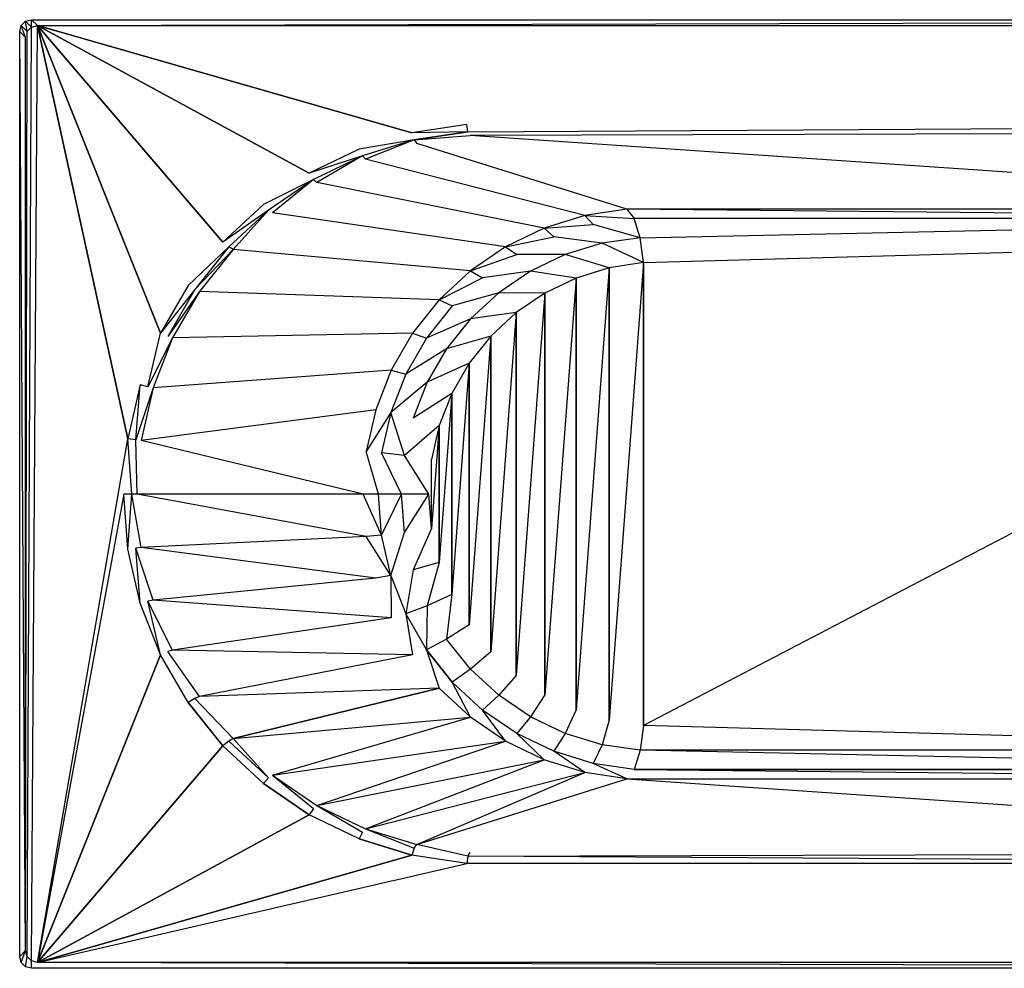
# Model space of a CAD drawing. Extents: x 0 to 1.8, y -0.8 to 0.
# Tile 1 of 6: x 0 to 0.83, y -0.8 to 0. Entities that reach past the tile are written whole.
import ezdxf

# ---------------------------------------------------------------- set-up
doc = ezdxf.new("R2010")
doc.units = 0
for name, color, linetype in [('L10_WANNE_BA180CAS2V__0___REPLA', 7, 'CONTINUOUS'), ('L7_WANNE_BA180CAS2V__2___REPLAC', 7, 'CONTINUOUS'), ('L8_WANNE_BA180CAS2V__3___REPLAC', 7, 'CONTINUOUS'), ('L9_WANNE_BA180CAS2V__1___REPLAC', 7, 'CONTINUOUS')]:
    doc.layers.add(name, color=color, linetype=linetype)

msp = doc.modelspace()

# ---------------------------------------------------------------- linework, layer by layer
at = {"layer": 'L10_WANNE_BA180CAS2V__0___REPLA', "color": 8}
for points, invisible_edges in [([(0.01, 0, 0.495), (0.01, -0.00634, 0.5), (0.005, -0.00134, 0.495), (0.01, 0, 0.495)], 13), ([(0.01, -0.00634, 0.5), (0.01, 0, 0.495), (0.015, -0.005, 0.5), (0.01, -0.00634, 0.5)], 14), ([(1.79, 0, 0.495), (0.015, -0.005, 0.5), (0.01, 0, 0.495), (1.79, 0, 0.495)], 13), ([(0.015, -0.005, 0.5), (1.79, 0, 0.495), (1.785, -0.005, 0.5), (0.015, -0.005, 0.5)], 14), ([(0.00134, -0.005, 0.495), (0.005, -0.015, 0.5), (0, -0.01, 0.495), (0.00134, -0.005, 0.495)], 13), ([(0.005, -0.00134, 0.495), (0.00634, -0.01, 0.5), (0.00134, -0.005, 0.495), (0.005, -0.00134, 0.495)], 13), ([(0.005, -0.015, 0.5), (0.00134, -0.005, 0.495), (0.00634, -0.01, 0.5), (0.005, -0.015, 0.5)], 14), ([(0.00634, -0.01, 0.5), (0.005, -0.00134, 0.495), (0.01, -0.00634, 0.5), (0.00634, -0.01, 0.5)], 14), ([(0, -0.01, 0.495), (0.005, -0.785, 0.5), (0, -0.79, 0.495), (0, -0.01, 0.495)], 13), ([(0.005, -0.785, 0.5), (0, -0.01, 0.495), (0.005, -0.015, 0.5), (0.005, -0.785, 0.5)], 14), ([(0.005, -0.785, 0.5), (0.00134, -0.795, 0.495), (0, -0.79, 0.495), (0.005, -0.785, 0.5)], 13), ([(0.00134, -0.795, 0.495), (0.005, -0.785, 0.5), (0.00634, -0.79, 0.5), (0.00134, -0.795, 0.495)], 14), ([(0.00634, -0.79, 0.5), (0.005, -0.79866, 0.495), (0.00134, -0.795, 0.495), (0.00634, -0.79, 0.5)], 13), ([(0.005, -0.79866, 0.495), (0.00634, -0.79, 0.5), (0.01, -0.79366, 0.5), (0.005, -0.79866, 0.495)], 14), ([(0.01, -0.79366, 0.5), (0.01, -0.8, 0.495), (0.005, -0.79866, 0.495), (0.01, -0.79366, 0.5)], 13), ([(0.01, -0.8, 0.495), (0.01, -0.79366, 0.5), (0.015, -0.795, 0.5), (0.01, -0.8, 0.495)], 14), ([(0.015, -0.795, 0.5), (1.79, -0.8, 0.495), (0.01, -0.8, 0.495), (0.015, -0.795, 0.5)], 13), ([(1.79, -0.8, 0.495), (0.015, -0.795, 0.5), (1.785, -0.795, 0.5), (1.79, -0.8, 0.495)], 14)]:
    msp.add_3dface(points, dxfattribs=dict(at, invisible_edges=invisible_edges))
at = {"layer": 'L7_WANNE_BA180CAS2V__2___REPLAC', "color": 8}
for points, invisible_edges in [([(0.377875, -0.094528, 0.497835), (0.330654, -0.09548, 0.5), (0.376816, -0.088522, 0.5), (0.377875, -0.094528, 0.497835)], 14), ([(1.423184, -0.088522, 0.5), (0.377875, -0.094528, 0.497835), (0.376816, -0.088522, 0.5), (1.423184, -0.088522, 0.5)], 13), ([(0.377875, -0.094528, 0.497835), (1.423184, -0.088522, 0.5), (1.422125, -0.094528, 0.497835), (0.377875, -0.094528, 0.497835)], 14), ([(0.332597, -0.101364, 0.497861), (0.286044, -0.109241, 0.5), (0.330654, -0.09548, 0.5), (0.332597, -0.101364, 0.497861)], 14), ([(0.377875, -0.094528, 0.497835), (0.332597, -0.101364, 0.497861), (0.330654, -0.09548, 0.5), (0.377875, -0.094528, 0.497835)], 14), ([(0.332597, -0.101364, 0.497861), (0.377875, -0.094528, 0.497835), (0.379631, -0.097543, 0.492384), (0.332597, -0.101364, 0.497861)], 14), ([(0.332597, -0.101364, 0.497861), (0.379631, -0.097543, 0.492384), (0.334793, -0.104294, 0.492423), (0.332597, -0.101364, 0.497861)], 14), ([(0.511865, -0.159783, 0.038078), (0.334793, -0.104294, 0.492423), (0.379631, -0.097543, 0.492384), (0.511865, -0.159783, 0.038078)], 14), ([(1.422125, -0.094528, 0.497835), (0.379631, -0.097543, 0.492384), (0.377875, -0.094528, 0.497835), (1.422125, -0.094528, 0.497835)], 14), ([(0.379631, -0.097543, 0.492384), (1.422125, -0.094528, 0.497835), (1.420369, -0.097543, 0.492384), (0.379631, -0.097543, 0.492384)], 13), ([(0.379631, -0.097543, 0.492384), (1.288135, -0.159783, 0.038078), (0.511865, -0.159783, 0.038078), (0.379631, -0.097543, 0.492384)], 13), ([(1.288135, -0.159783, 0.038078), (0.379631, -0.097543, 0.492384), (1.420369, -0.097543, 0.492384), (1.288135, -0.159783, 0.038078)], 14), ([(0.332597, -0.101364, 0.497861), (0.288847, -0.11487, 0.497886), (0.286044, -0.109241, 0.5), (0.332597, -0.101364, 0.497861)], 14), ([(0.332597, -0.101364, 0.497861), (0.291462, -0.117652, 0.492461), (0.288847, -0.11487, 0.497886), (0.332597, -0.101364, 0.497861)], 14), ([(0.291462, -0.117652, 0.492461), (0.332597, -0.101364, 0.497861), (0.334793, -0.104294, 0.492423), (0.291462, -0.117652, 0.492461)], 13), ([(0.476324, -0.165175, 0.037883), (0.291462, -0.117652, 0.492461), (0.334793, -0.104294, 0.492423), (0.476324, -0.165175, 0.037883)], 14), ([(0.334793, -0.104294, 0.492423), (0.511865, -0.159783, 0.038078), (0.476324, -0.165175, 0.037883), (0.334793, -0.104294, 0.492423)], 13), ([(0.288847, -0.11487, 0.497886), (0.243983, -0.129496, 0.5), (0.286044, -0.109241, 0.5), (0.288847, -0.11487, 0.497886)], 14), ([(0.288847, -0.11487, 0.497886), (0.247599, -0.134742, 0.497908), (0.243983, -0.129496, 0.5), (0.288847, -0.11487, 0.497886)], 14), ([(0.288847, -0.11487, 0.497886), (0.250606, -0.137317, 0.492495), (0.247599, -0.134742, 0.497908), (0.288847, -0.11487, 0.497886)], 14), ([(0.250606, -0.137317, 0.492495), (0.288847, -0.11487, 0.497886), (0.291462, -0.117652, 0.492461), (0.250606, -0.137317, 0.492495)], 13), ([(0.441986, -0.17581, 0.037697), (0.250606, -0.137317, 0.492495), (0.291462, -0.117652, 0.492461), (0.441986, -0.17581, 0.037697)], 14), ([(0.291462, -0.117652, 0.492461), (0.476324, -0.165175, 0.037883), (0.441986, -0.17581, 0.037697), (0.291462, -0.117652, 0.492461)], 13), ([(0.247599, -0.134742, 0.497908), (0.205411, -0.155794, 0.5), (0.243983, -0.129496, 0.5), (0.247599, -0.134742, 0.497908)], 14), ([(0.247599, -0.134742, 0.497908), (0.209775, -0.160537, 0.497928), (0.205411, -0.155794, 0.5), (0.247599, -0.134742, 0.497908)], 14), ([(0.247599, -0.134742, 0.497908), (0.213137, -0.162852, 0.492526), (0.209775, -0.160537, 0.497928), (0.247599, -0.134742, 0.497908)], 14), ([(0.213137, -0.162852, 0.492526), (0.247599, -0.134742, 0.497908), (0.250606, -0.137317, 0.492495), (0.213137, -0.162852, 0.492526)], 13), ([(0.409615, -0.191449, 0.037524), (0.213137, -0.162852, 0.492526), (0.250606, -0.137317, 0.492495), (0.409615, -0.191449, 0.037524)], 14), ([(0.250606, -0.137317, 0.492495), (0.441986, -0.17581, 0.037697), (0.409615, -0.191449, 0.037524), (0.250606, -0.137317, 0.492495)], 13), ([(0.209775, -0.160537, 0.497928), (0.171189, -0.187547, 0.5), (0.205411, -0.155794, 0.5), (0.209775, -0.160537, 0.497928)], 14), ([(0.209775, -0.160537, 0.497928), (0.176219, -0.191679, 0.497946), (0.171189, -0.187547, 0.5), (0.209775, -0.160537, 0.497928)], 14), ([(0.209775, -0.160537, 0.497928), (0.179894, -0.193685, 0.492554), (0.176219, -0.191679, 0.497946), (0.209775, -0.160537, 0.497928)], 13), ([(0.179894, -0.193685, 0.492554), (0.209775, -0.160537, 0.497928), (0.213137, -0.162852, 0.492526), (0.179894, -0.193685, 0.492554)], 14), ([(0.379934, -0.211741, 0.037368), (0.179894, -0.193685, 0.492554), (0.213137, -0.162852, 0.492526), (0.379934, -0.211741, 0.037368)], 14), ([(0.213137, -0.162852, 0.492526), (0.409615, -0.191449, 0.037524), (0.379934, -0.211741, 0.037368), (0.213137, -0.162852, 0.492526)], 13), ([(0.476324, -0.165175, 0.037883), (0.483524, -0.172784, 0.018428), (0.441986, -0.17581, 0.037697), (0.476324, -0.165175, 0.037883)], 14), ([(0.511865, -0.159783, 0.038078), (0.517915, -0.167609, 0.018622), (0.476324, -0.165175, 0.037883), (0.511865, -0.159783, 0.038078)], 14), ([(0.476324, -0.165175, 0.037883), (0.517915, -0.167609, 0.018622), (0.483524, -0.172784, 0.018428), (0.476324, -0.165175, 0.037883)], 14), ([(0.511865, -0.159783, 0.038078), (1.282085, -0.167609, 0.018622), (0.517915, -0.167609, 0.018622), (0.511865, -0.159783, 0.038078)], 13), ([(1.282085, -0.167609, 0.018622), (0.511865, -0.159783, 0.038078), (1.288135, -0.159783, 0.038078), (1.282085, -0.167609, 0.018622)], 14), ([(0.441986, -0.17581, 0.037697), (0.483524, -0.172784, 0.018428), (0.450284, -0.183037, 0.018247), (0.441986, -0.17581, 0.037697)], 14), ([(0.490937, -0.188569, 0.00486), (0.450284, -0.183037, 0.018247), (0.483524, -0.172784, 0.018428), (0.490937, -0.188569, 0.00486)], 14), ([(0.522976, -0.183832, 0.004926), (0.483524, -0.172784, 0.018428), (0.517915, -0.167609, 0.018622), (0.522976, -0.183832, 0.004926)], 14), ([(0.522976, -0.183832, 0.004926), (0.490937, -0.188569, 0.00486), (0.483524, -0.172784, 0.018428), (0.522976, -0.183832, 0.004926)], 14), ([(1.282085, -0.167609, 0.018622), (0.522976, -0.183832, 0.004926), (0.517915, -0.167609, 0.018622), (1.282085, -0.167609, 0.018622)], 13), ([(0.522976, -0.183832, 0.004926), (1.282085, -0.167609, 0.018622), (1.277024, -0.183832, 0.004926), (0.522976, -0.183832, 0.004926)], 14), ([(0.441986, -0.17581, 0.037697), (0.450284, -0.183037, 0.018247), (0.409615, -0.191449, 0.037524), (0.441986, -0.17581, 0.037697)], 14), ([(0.176219, -0.191679, 0.497946), (0.142082, -0.224046, 0.5), (0.171189, -0.187547, 0.5), (0.176219, -0.191679, 0.497946)], 14), ([(0.409615, -0.191449, 0.037524), (0.450284, -0.183037, 0.018247), (0.418938, -0.198139, 0.018081), (0.409615, -0.191449, 0.037524)], 14), ([(0.459948, -0.198041, 0.004798), (0.418938, -0.198139, 0.018081), (0.450284, -0.183037, 0.018247), (0.459948, -0.198041, 0.004798)], 14), ([(0.490937, -0.188569, 0.00486), (0.459948, -0.198041, 0.004798), (0.450284, -0.183037, 0.018247), (0.490937, -0.188569, 0.00486)], 14), ([(0.497021, -0.209247), (0.459948, -0.198041, 0.004798), (0.490937, -0.188569, 0.00486), (0.497021, -0.209247)], 14), ([(0.525937, -0.204888), (0.490937, -0.188569, 0.00486), (0.522976, -0.183832, 0.004926), (0.525937, -0.204888)], 14), ([(0.525937, -0.204888), (0.497021, -0.209247), (0.490937, -0.188569, 0.00486), (0.525937, -0.204888)], 14), ([(1.277024, -0.183832, 0.004926), (0.525937, -0.204888), (0.522976, -0.183832, 0.004926), (1.277024, -0.183832, 0.004926)], 13), ([(0.525937, -0.204888), (1.277024, -0.183832, 0.004926), (1.274063, -0.204888), (0.525937, -0.204888)], 14), ([(0.176219, -0.191679, 0.497946), (0.14768, -0.227472, 0.49796), (0.142082, -0.224046, 0.5), (0.176219, -0.191679, 0.497946)], 14), ([(0.179894, -0.193685, 0.492554), (0.14768, -0.227472, 0.49796), (0.176219, -0.191679, 0.497946), (0.179894, -0.193685, 0.492554)], 14), ([(0.14768, -0.227472, 0.49796), (0.179894, -0.193685, 0.492554), (0.151619, -0.229127, 0.492577), (0.14768, -0.227472, 0.49796)], 13), ([(0.353605, -0.236232, 0.037231), (0.151619, -0.229127, 0.492577), (0.179894, -0.193685, 0.492554), (0.353605, -0.236232, 0.037231)], 14), ([(0.179894, -0.193685, 0.492554), (0.379934, -0.211741, 0.037368), (0.353605, -0.236232, 0.037231), (0.179894, -0.193685, 0.492554)], 13), ([(0.409615, -0.191449, 0.037524), (0.418938, -0.198139, 0.018081), (0.379934, -0.211741, 0.037368), (0.409615, -0.191449, 0.037524)], 14), ([(0.379934, -0.211741, 0.037368), (0.418938, -0.198139, 0.018081), (0.390188, -0.217755, 0.017932), (0.379934, -0.211741, 0.037368)], 14), ([(0.430709, -0.212041, 0.004742), (0.390188, -0.217755, 0.017932), (0.418938, -0.198139, 0.018081), (0.430709, -0.212041, 0.004742)], 14), ([(0.459948, -0.198041, 0.004798), (0.430709, -0.212041, 0.004742), (0.418938, -0.198139, 0.018081), (0.459948, -0.198041, 0.004798)], 14), ([(0.469077, -0.217866), (0.430709, -0.212041, 0.004742), (0.459948, -0.198041, 0.004798), (0.469077, -0.217866)], 14), ([(0.497021, -0.209247), (0.469077, -0.217866), (0.459948, -0.198041, 0.004798), (0.497021, -0.209247)], 14), ([(0.497021, -0.590753), (0.497021, -0.209247), (0.525937, -0.204888), (0.497021, -0.590753)], 10), ([(0.497021, -0.590753), (0.525937, -0.204888), (0.525937, -0.595112), (0.497021, -0.590753)], 13), ([(0.525937, -0.595112), (0.525937, -0.204888), (1.274063, -0.204888), (0.525937, -0.595112)], 10), ([(0.525937, -0.595112), (1.274063, -0.204888), (1.274063, -0.595112), (0.525937, -0.595112)], 13), ([(0.379934, -0.211741, 0.037368), (0.390188, -0.217755, 0.017932), (0.353605, -0.236232, 0.037231), (0.379934, -0.211741, 0.037368)], 14), ([(0.430709, -0.212041, 0.004742), (0.403877, -0.230258, 0.004692), (0.390188, -0.217755, 0.017932), (0.430709, -0.212041, 0.004742)], 14), ([(0.442729, -0.230554), (0.403877, -0.230258, 0.004692), (0.430709, -0.212041, 0.004742), (0.442729, -0.230554)], 14), ([(0.469077, -0.217866), (0.442729, -0.230554), (0.430709, -0.212041, 0.004742), (0.469077, -0.217866)], 14), ([(0.469077, -0.582134), (0.469077, -0.217866), (0.497021, -0.209247), (0.469077, -0.582134)], 10), ([(0.469077, -0.582134), (0.497021, -0.209247), (0.497021, -0.590753), (0.469077, -0.582134)], 13), ([(0.14768, -0.227472, 0.49796), (0.11874, -0.264476, 0.5), (0.142082, -0.224046, 0.5), (0.14768, -0.227472, 0.49796)], 14), ([(0.353605, -0.236232, 0.037231), (0.390188, -0.217755, 0.017932), (0.364677, -0.241444, 0.017804), (0.353605, -0.236232, 0.037231)], 14), ([(0.403877, -0.230258, 0.004692), (0.364677, -0.241444, 0.017804), (0.390188, -0.217755, 0.017932), (0.403877, -0.230258, 0.004692)], 14), ([(0.442729, -0.569446), (0.442729, -0.230554), (0.469077, -0.217866), (0.442729, -0.569446)], 10), ([(0.442729, -0.569446), (0.469077, -0.217866), (0.469077, -0.582134), (0.442729, -0.569446)], 13), ([(0.14768, -0.227472, 0.49796), (0.124794, -0.267117, 0.497971), (0.11874, -0.264476, 0.5), (0.14768, -0.227472, 0.49796)], 14), ([(0.151619, -0.229127, 0.492577), (0.124794, -0.267117, 0.497971), (0.14768, -0.227472, 0.49796), (0.151619, -0.229127, 0.492577)], 14), ([(0.124794, -0.267117, 0.497971), (0.151619, -0.229127, 0.492577), (0.128943, -0.268388, 0.492595), (0.124794, -0.267117, 0.497971)], 13), ([(0.331213, -0.264376, 0.037116), (0.128943, -0.268388, 0.492595), (0.151619, -0.229127, 0.492577), (0.331213, -0.264376, 0.037116)], 14), ([(0.151619, -0.229127, 0.492577), (0.353605, -0.236232, 0.037231), (0.331213, -0.264376, 0.037116), (0.151619, -0.229127, 0.492577)], 13), ([(0.403877, -0.230258, 0.004692), (0.380057, -0.252287, 0.004648), (0.364677, -0.241444, 0.017804), (0.403877, -0.230258, 0.004692)], 14), ([(0.418568, -0.247028), (0.380057, -0.252287, 0.004648), (0.403877, -0.230258, 0.004692), (0.418568, -0.247028)], 14), ([(0.442729, -0.230554), (0.418568, -0.247028), (0.403877, -0.230258, 0.004692), (0.442729, -0.230554)], 14), ([(0.418568, -0.552972), (0.418568, -0.247028), (0.442729, -0.230554), (0.418568, -0.552972)], 10), ([(0.418568, -0.552972), (0.442729, -0.230554), (0.442729, -0.569446), (0.418568, -0.552972)], 13), ([(0.353605, -0.236232, 0.037231), (0.364677, -0.241444, 0.017804), (0.331213, -0.264376, 0.037116), (0.353605, -0.236232, 0.037231)], 14), ([(0.364677, -0.241444, 0.017804), (0.342978, -0.268679, 0.017697), (0.331213, -0.264376, 0.037116), (0.364677, -0.241444, 0.017804)], 14), ([(0.380057, -0.252287, 0.004648), (0.342978, -0.268679, 0.017697), (0.364677, -0.241444, 0.017804), (0.380057, -0.252287, 0.004648)], 14), ([(0.418568, -0.247028), (0.397131, -0.266918), (0.380057, -0.252287, 0.004648), (0.418568, -0.247028)], 14), ([(0.397131, -0.533082), (0.397131, -0.266918), (0.418568, -0.247028), (0.397131, -0.533082)], 10), ([(0.397131, -0.533082), (0.418568, -0.247028), (0.418568, -0.552972), (0.397131, -0.533082)], 13), ([(0.380057, -0.252287, 0.004648), (0.359788, -0.277635, 0.004613), (0.342978, -0.268679, 0.017697), (0.380057, -0.252287, 0.004648)], 14), ([(0.397131, -0.266918), (0.359788, -0.277635, 0.004613), (0.380057, -0.252287, 0.004648), (0.397131, -0.266918)], 14), ([(0.11874, -0.264476, 0.5), (0.108072, -0.309728, 0.49798), (0.101684, -0.307933, 0.5), (0.11874, -0.264476, 0.5)], 13), ([(0.108072, -0.309728, 0.49798), (0.11874, -0.264476, 0.5), (0.124794, -0.267117, 0.497971), (0.108072, -0.309728, 0.49798)], 14), ([(0.128943, -0.268388, 0.492595), (0.331213, -0.264376, 0.037116), (0.313259, -0.295544, 0.037024), (0.128943, -0.268388, 0.492595)], 13), ([(0.331213, -0.264376, 0.037116), (0.342978, -0.268679, 0.017697), (0.313259, -0.295544, 0.037024), (0.331213, -0.264376, 0.037116)], 14), ([(0.128943, -0.268388, 0.492595), (0.108072, -0.309728, 0.49798), (0.124794, -0.267117, 0.497971), (0.128943, -0.268388, 0.492595)], 14), ([(0.108072, -0.309728, 0.49798), (0.128943, -0.268388, 0.492595), (0.112375, -0.31059, 0.492609), (0.108072, -0.309728, 0.49798)], 13), ([(0.313259, -0.295544, 0.037024), (0.112375, -0.31059, 0.492609), (0.128943, -0.268388, 0.492595), (0.313259, -0.295544, 0.037024)], 14), ([(0.342978, -0.268679, 0.017697), (0.325574, -0.298851, 0.017613), (0.313259, -0.295544, 0.037024), (0.342978, -0.268679, 0.017697)], 14), ([(0.359788, -0.277635, 0.004613), (0.325574, -0.298851, 0.017613), (0.342978, -0.268679, 0.017697), (0.359788, -0.277635, 0.004613)], 14), ([(0.397131, -0.266918), (0.378898, -0.289781), (0.359788, -0.277635, 0.004613), (0.397131, -0.266918)], 14), ([(0.378898, -0.510219), (0.378898, -0.289781), (0.397131, -0.266918), (0.378898, -0.510219)], 10), ([(0.378898, -0.510219), (0.397131, -0.266918), (0.397131, -0.533082), (0.378898, -0.510219)], 13), ([(0.359788, -0.277635, 0.004613), (0.343527, -0.305734, 0.004584), (0.325574, -0.298851, 0.017613), (0.359788, -0.277635, 0.004613)], 14), ([(0.378898, -0.289781), (0.343527, -0.305734, 0.004584), (0.359788, -0.277635, 0.004613), (0.378898, -0.289781)], 14), ([(0.378898, -0.289781), (0.364276, -0.315107), (0.343527, -0.305734, 0.004584), (0.378898, -0.289781)], 14), ([(0.364276, -0.484893), (0.364276, -0.315107), (0.378898, -0.289781), (0.364276, -0.484893)], 10), ([(0.364276, -0.484893), (0.378898, -0.289781), (0.378898, -0.510219), (0.364276, -0.484893)], 13), ([(0.112375, -0.31059, 0.492609), (0.313259, -0.295544, 0.037024), (0.30014, -0.329042, 0.036957), (0.112375, -0.31059, 0.492609)], 13), ([(0.313259, -0.295544, 0.037024), (0.325574, -0.298851, 0.017613), (0.30014, -0.329042, 0.036957), (0.313259, -0.295544, 0.037024)], 14), ([(0.325574, -0.298851, 0.017613), (0.312857, -0.331284, 0.017552), (0.30014, -0.329042, 0.036957), (0.325574, -0.298851, 0.017613)], 14), ([(0.343527, -0.305734, 0.004584), (0.312857, -0.331284, 0.017552), (0.325574, -0.298851, 0.017613), (0.343527, -0.305734, 0.004584)], 14), ([(0.343527, -0.305734, 0.004584), (0.331642, -0.335953, 0.004564), (0.312857, -0.331284, 0.017552), (0.343527, -0.305734, 0.004584)], 14), ([(0.364276, -0.315107), (0.331642, -0.335953, 0.004564), (0.343527, -0.305734, 0.004584), (0.364276, -0.315107)], 14), ([(0.101684, -0.307933, 0.5), (0.097887, -0.354355, 0.497984), (0.091296, -0.353446, 0.5), (0.101684, -0.307933, 0.5)], 13), ([(0.097887, -0.354355, 0.497984), (0.101684, -0.307933, 0.5), (0.108072, -0.309728, 0.49798), (0.097887, -0.354355, 0.497984)], 14), ([(0.112375, -0.31059, 0.492609), (0.097887, -0.354355, 0.497984), (0.108072, -0.309728, 0.49798), (0.112375, -0.31059, 0.492609)], 14), ([(0.097887, -0.354355, 0.497984), (0.112375, -0.31059, 0.492609), (0.102283, -0.35479, 0.492617), (0.097887, -0.354355, 0.497984)], 13), ([(0.30014, -0.329042, 0.036957), (0.102283, -0.35479, 0.492617), (0.112375, -0.31059, 0.492609), (0.30014, -0.329042, 0.036957)], 14), ([(0.364276, -0.315107), (0.353593, -0.342329), (0.331642, -0.335953, 0.004564), (0.364276, -0.315107)], 14), ([(0.353593, -0.457671), (0.353593, -0.342329), (0.364276, -0.315107), (0.353593, -0.457671)], 10), ([(0.353593, -0.457671), (0.364276, -0.315107), (0.364276, -0.484893), (0.353593, -0.457671)], 13), ([(0.102283, -0.35479, 0.492617), (0.30014, -0.329042, 0.036957), (0.292151, -0.364121, 0.036917), (0.102283, -0.35479, 0.492617)], 13), ([(0.312857, -0.331284, 0.017552), (0.292151, -0.364121, 0.036917), (0.30014, -0.329042, 0.036957), (0.312857, -0.331284, 0.017552)], 14), ([(0.292151, -0.364121, 0.036917), (0.312857, -0.331284, 0.017552), (0.305111, -0.365253, 0.017515), (0.292151, -0.364121, 0.036917)], 13), ([(0.312857, -0.331284, 0.017552), (0.324401, -0.367612, 0.004552), (0.305111, -0.365253, 0.017515), (0.312857, -0.331284, 0.017552)], 13), ([(0.324401, -0.367612, 0.004552), (0.312857, -0.331284, 0.017552), (0.331642, -0.335953, 0.004564), (0.324401, -0.367612, 0.004552)], 14), ([(0.353593, -0.342329), (0.324401, -0.367612, 0.004552), (0.331642, -0.335953, 0.004564), (0.353593, -0.342329)], 14), ([(0.353593, -0.342329), (0.347085, -0.370839), (0.324401, -0.367612, 0.004552), (0.353593, -0.342329)], 14), ([(0.347085, -0.429161), (0.347085, -0.370839), (0.353593, -0.342329), (0.347085, -0.429161)], 10), ([(0.347085, -0.429161), (0.353593, -0.342329), (0.353593, -0.457671), (0.347085, -0.429161)], 13), ([(0.091296, -0.353446, 0.5), (0.094467, -0.4, 0.497986), (0.087807, -0.4, 0.5), (0.091296, -0.353446, 0.5)], 13), ([(0.094467, -0.4, 0.497986), (0.091296, -0.353446, 0.5), (0.097887, -0.354355, 0.497984), (0.094467, -0.4, 0.497986)], 14), ([(0.097887, -0.354355, 0.497984), (0.098894, -0.4, 0.492619), (0.094467, -0.4, 0.497986), (0.097887, -0.354355, 0.497984)], 13), ([(0.098894, -0.4, 0.492619), (0.097887, -0.354355, 0.497984), (0.102283, -0.35479, 0.492617), (0.098894, -0.4, 0.492619)], 14), ([(0.102283, -0.35479, 0.492617), (0.289468, -0.4, 0.036903), (0.098894, -0.4, 0.492619), (0.102283, -0.35479, 0.492617)], 13), ([(0.289468, -0.4, 0.036903), (0.102283, -0.35479, 0.492617), (0.292151, -0.364121, 0.036917), (0.289468, -0.4, 0.036903)], 14), ([(0.292151, -0.364121, 0.036917), (0.30251, -0.4, 0.017502), (0.289468, -0.4, 0.036903), (0.292151, -0.364121, 0.036917)], 13), ([(0.30251, -0.4, 0.017502), (0.292151, -0.364121, 0.036917), (0.305111, -0.365253, 0.017515), (0.30251, -0.4, 0.017502)], 14), ([(0.305111, -0.365253, 0.017515), (0.321969, -0.4, 0.004548), (0.30251, -0.4, 0.017502), (0.305111, -0.365253, 0.017515)], 13), ([(0.321969, -0.4, 0.004548), (0.305111, -0.365253, 0.017515), (0.324401, -0.367612, 0.004552), (0.321969, -0.4, 0.004548)], 14), ([(0.324401, -0.367612, 0.004552), (0.3449, -0.4), (0.321969, -0.4, 0.004548), (0.324401, -0.367612, 0.004552)], 13), ([(0.3449, -0.4), (0.324401, -0.367612, 0.004552), (0.347085, -0.370839), (0.3449, -0.4)], 14), ([(0.347085, -0.370839), (0.347085, -0.429161), (0.3449, -0.4), (0.347085, -0.370839)], 13), ([(0.094467, -0.4, 0.497986), (0.091296, -0.446554, 0.5), (0.087807, -0.4, 0.5), (0.094467, -0.4, 0.497986)], 13), ([(0.091296, -0.446554, 0.5), (0.094467, -0.4, 0.497986), (0.097887, -0.445645, 0.497984), (0.091296, -0.446554, 0.5)], 14), ([(0.094467, -0.4, 0.497986), (0.102283, -0.44521, 0.492617), (0.097887, -0.445645, 0.497984), (0.094467, -0.4, 0.497986)], 13), ([(0.102283, -0.44521, 0.492617), (0.094467, -0.4, 0.497986), (0.098894, -0.4, 0.492619), (0.102283, -0.44521, 0.492617)], 14), ([(0.098894, -0.4, 0.492619), (0.292151, -0.435879, 0.036917), (0.102283, -0.44521, 0.492617), (0.098894, -0.4, 0.492619)], 13), ([(0.292151, -0.435879, 0.036917), (0.098894, -0.4, 0.492619), (0.289468, -0.4, 0.036903), (0.292151, -0.435879, 0.036917)], 14), ([(0.289468, -0.4, 0.036903), (0.305111, -0.434747, 0.017515), (0.292151, -0.435879, 0.036917), (0.289468, -0.4, 0.036903)], 13), ([(0.305111, -0.434747, 0.017515), (0.289468, -0.4, 0.036903), (0.30251, -0.4, 0.017502), (0.305111, -0.434747, 0.017515)], 14), ([(0.321969, -0.4, 0.004548), (0.305111, -0.434747, 0.017515), (0.30251, -0.4, 0.017502), (0.321969, -0.4, 0.004548)], 13), ([(0.305111, -0.434747, 0.017515), (0.321969, -0.4, 0.004548), (0.324401, -0.432388, 0.004552), (0.305111, -0.434747, 0.017515)], 14), ([(0.3449, -0.4), (0.324401, -0.432388, 0.004552), (0.321969, -0.4, 0.004548), (0.3449, -0.4)], 13), ([(0.324401, -0.432388, 0.004552), (0.3449, -0.4), (0.347085, -0.429161), (0.324401, -0.432388, 0.004552)], 14), ([(0.347085, -0.429161), (0.331642, -0.464047, 0.004564), (0.324401, -0.432388, 0.004552), (0.347085, -0.429161)], 14), ([(0.353593, -0.457671), (0.331642, -0.464047, 0.004564), (0.347085, -0.429161), (0.353593, -0.457671)], 14), ([(0.30014, -0.470958, 0.036957), (0.102283, -0.44521, 0.492617), (0.292151, -0.435879, 0.036917), (0.30014, -0.470958, 0.036957)], 14), ([(0.312857, -0.468716, 0.017552), (0.292151, -0.435879, 0.036917), (0.305111, -0.434747, 0.017515), (0.312857, -0.468716, 0.017552)], 14), ([(0.292151, -0.435879, 0.036917), (0.312857, -0.468716, 0.017552), (0.30014, -0.470958, 0.036957), (0.292151, -0.435879, 0.036917)], 13), ([(0.324401, -0.432388, 0.004552), (0.312857, -0.468716, 0.017552), (0.305111, -0.434747, 0.017515), (0.324401, -0.432388, 0.004552)], 13), ([(0.312857, -0.468716, 0.017552), (0.324401, -0.432388, 0.004552), (0.331642, -0.464047, 0.004564), (0.312857, -0.468716, 0.017552)], 14), ([(0.097887, -0.445645, 0.497984), (0.101684, -0.492067, 0.5), (0.091296, -0.446554, 0.5), (0.097887, -0.445645, 0.497984)], 13), ([(0.112375, -0.48941, 0.492609), (0.097887, -0.445645, 0.497984), (0.102283, -0.44521, 0.492617), (0.112375, -0.48941, 0.492609)], 14), ([(0.097887, -0.445645, 0.497984), (0.112375, -0.48941, 0.492609), (0.108072, -0.490272, 0.49798), (0.097887, -0.445645, 0.497984)], 13), ([(0.101684, -0.492067, 0.5), (0.097887, -0.445645, 0.497984), (0.108072, -0.490272, 0.49798), (0.101684, -0.492067, 0.5)], 14), ([(0.102283, -0.44521, 0.492617), (0.30014, -0.470958, 0.036957), (0.112375, -0.48941, 0.492609), (0.102283, -0.44521, 0.492617)], 13), ([(0.331642, -0.464047, 0.004564), (0.325574, -0.501149, 0.017613), (0.312857, -0.468716, 0.017552), (0.331642, -0.464047, 0.004564)], 14), ([(0.343527, -0.494266, 0.004584), (0.325574, -0.501149, 0.017613), (0.331642, -0.464047, 0.004564), (0.343527, -0.494266, 0.004584)], 14), ([(0.353593, -0.457671), (0.343527, -0.494266, 0.004584), (0.331642, -0.464047, 0.004564), (0.353593, -0.457671)], 14), ([(0.364276, -0.484893), (0.343527, -0.494266, 0.004584), (0.353593, -0.457671), (0.364276, -0.484893)], 14), ([(0.313259, -0.504456, 0.037024), (0.112375, -0.48941, 0.492609), (0.30014, -0.470958, 0.036957), (0.313259, -0.504456, 0.037024)], 14), ([(0.312857, -0.468716, 0.017552), (0.313259, -0.504456, 0.037024), (0.30014, -0.470958, 0.036957), (0.312857, -0.468716, 0.017552)], 14), ([(0.312857, -0.468716, 0.017552), (0.325574, -0.501149, 0.017613), (0.313259, -0.504456, 0.037024), (0.312857, -0.468716, 0.017552)], 14), ([(0.128943, -0.531612, 0.492595), (0.108072, -0.490272, 0.49798), (0.112375, -0.48941, 0.492609), (0.128943, -0.531612, 0.492595)], 14), ([(0.112375, -0.48941, 0.492609), (0.313259, -0.504456, 0.037024), (0.128943, -0.531612, 0.492595), (0.112375, -0.48941, 0.492609)], 13), ([(0.364276, -0.484893), (0.359788, -0.522365, 0.004613), (0.343527, -0.494266, 0.004584), (0.364276, -0.484893)], 14), ([(0.378898, -0.510219), (0.359788, -0.522365, 0.004613), (0.364276, -0.484893), (0.378898, -0.510219)], 14), ([(0.108072, -0.490272, 0.49798), (0.11874, -0.535524, 0.5), (0.101684, -0.492067, 0.5), (0.108072, -0.490272, 0.49798)], 13), ([(0.108072, -0.490272, 0.49798), (0.128943, -0.531612, 0.492595), (0.124794, -0.532883, 0.497971), (0.108072, -0.490272, 0.49798)], 13), ([(0.11874, -0.535524, 0.5), (0.108072, -0.490272, 0.49798), (0.124794, -0.532883, 0.497971), (0.11874, -0.535524, 0.5)], 14), ([(0.343527, -0.494266, 0.004584), (0.342978, -0.531321, 0.017697), (0.325574, -0.501149, 0.017613), (0.343527, -0.494266, 0.004584)], 14), ([(0.359788, -0.522365, 0.004613), (0.342978, -0.531321, 0.017697), (0.343527, -0.494266, 0.004584), (0.359788, -0.522365, 0.004613)], 14), ([(0.331213, -0.535624, 0.037116), (0.128943, -0.531612, 0.492595), (0.313259, -0.504456, 0.037024), (0.331213, -0.535624, 0.037116)], 14), ([(0.325574, -0.501149, 0.017613), (0.331213, -0.535624, 0.037116), (0.313259, -0.504456, 0.037024), (0.325574, -0.501149, 0.017613)], 14), ([(0.325574, -0.501149, 0.017613), (0.342978, -0.531321, 0.017697), (0.331213, -0.535624, 0.037116), (0.325574, -0.501149, 0.017613)], 14), ([(0.380057, -0.547713, 0.004648), (0.359788, -0.522365, 0.004613), (0.378898, -0.510219), (0.380057, -0.547713, 0.004648)], 14), ([(0.397131, -0.533082), (0.380057, -0.547713, 0.004648), (0.378898, -0.510219), (0.397131, -0.533082)], 14), ([(0.364677, -0.558556, 0.017804), (0.342978, -0.531321, 0.017697), (0.359788, -0.522365, 0.004613), (0.364677, -0.558556, 0.017804)], 14), ([(0.380057, -0.547713, 0.004648), (0.364677, -0.558556, 0.017804), (0.359788, -0.522365, 0.004613), (0.380057, -0.547713, 0.004648)], 14), ([(0.142082, -0.575954, 0.5), (0.11874, -0.535524, 0.5), (0.124794, -0.532883, 0.497971), (0.142082, -0.575954, 0.5)], 14), ([(0.151619, -0.570873, 0.492577), (0.124794, -0.532883, 0.497971), (0.128943, -0.531612, 0.492595), (0.151619, -0.570873, 0.492577)], 14), ([(0.124794, -0.532883, 0.497971), (0.151619, -0.570873, 0.492577), (0.14768, -0.572528, 0.49796), (0.124794, -0.532883, 0.497971)], 13), ([(0.14768, -0.572528, 0.49796), (0.142082, -0.575954, 0.5), (0.124794, -0.532883, 0.497971), (0.14768, -0.572528, 0.49796)], 14), ([(0.128943, -0.531612, 0.492595), (0.331213, -0.535624, 0.037116), (0.151619, -0.570873, 0.492577), (0.128943, -0.531612, 0.492595)], 13), ([(0.353605, -0.563768, 0.037231), (0.151619, -0.570873, 0.492577), (0.331213, -0.535624, 0.037116), (0.353605, -0.563768, 0.037231)], 14), ([(0.342978, -0.531321, 0.017697), (0.353605, -0.563768, 0.037231), (0.331213, -0.535624, 0.037116), (0.342978, -0.531321, 0.017697)], 14), ([(0.342978, -0.531321, 0.017697), (0.364677, -0.558556, 0.017804), (0.353605, -0.563768, 0.037231), (0.342978, -0.531321, 0.017697)], 14), ([(0.403877, -0.569742, 0.004692), (0.380057, -0.547713, 0.004648), (0.397131, -0.533082), (0.403877, -0.569742, 0.004692)], 14), ([(0.418568, -0.552972), (0.403877, -0.569742, 0.004692), (0.397131, -0.533082), (0.418568, -0.552972)], 14), ([(0.390188, -0.582245, 0.017932), (0.364677, -0.558556, 0.017804), (0.380057, -0.547713, 0.004648), (0.390188, -0.582245, 0.017932)], 14), ([(0.403877, -0.569742, 0.004692), (0.390188, -0.582245, 0.017932), (0.380057, -0.547713, 0.004648), (0.403877, -0.569742, 0.004692)], 14), ([(0.430709, -0.587959, 0.004742), (0.403877, -0.569742, 0.004692), (0.418568, -0.552972), (0.430709, -0.587959, 0.004742)], 14), ([(0.442729, -0.569446), (0.430709, -0.587959, 0.004742), (0.418568, -0.552972), (0.442729, -0.569446)], 14), ([(0.151619, -0.570873, 0.492577), (0.353605, -0.563768, 0.037231), (0.179894, -0.606315, 0.492554), (0.151619, -0.570873, 0.492577)], 13), ([(0.379934, -0.588259, 0.037368), (0.179894, -0.606315, 0.492554), (0.353605, -0.563768, 0.037231), (0.379934, -0.588259, 0.037368)], 13), ([(0.379934, -0.588259, 0.037368), (0.353605, -0.563768, 0.037231), (0.364677, -0.558556, 0.017804), (0.379934, -0.588259, 0.037368)], 14), ([(0.379934, -0.588259, 0.037368), (0.364677, -0.558556, 0.017804), (0.390188, -0.582245, 0.017932), (0.379934, -0.588259, 0.037368)], 14), ([(0.171189, -0.612453, 0.5), (0.142082, -0.575954, 0.5), (0.14768, -0.572528, 0.49796), (0.171189, -0.612453, 0.5)], 14), ([(0.179894, -0.606315, 0.492554), (0.14768, -0.572528, 0.49796), (0.151619, -0.570873, 0.492577), (0.179894, -0.606315, 0.492554)], 14), ([(0.14768, -0.572528, 0.49796), (0.179894, -0.606315, 0.492554), (0.176219, -0.608321, 0.497946), (0.14768, -0.572528, 0.49796)], 13), ([(0.176219, -0.608321, 0.497946), (0.171189, -0.612453, 0.5), (0.14768, -0.572528, 0.49796), (0.176219, -0.608321, 0.497946)], 14), ([(0.418938, -0.601861, 0.018081), (0.390188, -0.582245, 0.017932), (0.403877, -0.569742, 0.004692), (0.418938, -0.601861, 0.018081)], 14), ([(0.430709, -0.587959, 0.004742), (0.418938, -0.601861, 0.018081), (0.403877, -0.569742, 0.004692), (0.430709, -0.587959, 0.004742)], 14), ([(0.459948, -0.601959, 0.004798), (0.430709, -0.587959, 0.004742), (0.442729, -0.569446), (0.459948, -0.601959, 0.004798)], 14), ([(0.469077, -0.582134), (0.459948, -0.601959, 0.004798), (0.442729, -0.569446), (0.469077, -0.582134)], 14), ([(0.179894, -0.606315, 0.492554), (0.379934, -0.588259, 0.037368), (0.213137, -0.637148, 0.492526), (0.179894, -0.606315, 0.492554)], 14), ([(0.409615, -0.608551, 0.037524), (0.213137, -0.637148, 0.492526), (0.379934, -0.588259, 0.037368), (0.409615, -0.608551, 0.037524)], 13), ([(0.409615, -0.608551, 0.037524), (0.379934, -0.588259, 0.037368), (0.390188, -0.582245, 0.017932), (0.409615, -0.608551, 0.037524)], 14), ([(0.409615, -0.608551, 0.037524), (0.390188, -0.582245, 0.017932), (0.418938, -0.601861, 0.018081), (0.409615, -0.608551, 0.037524)], 14), ([(0.450284, -0.616963, 0.018247), (0.418938, -0.601861, 0.018081), (0.430709, -0.587959, 0.004742), (0.450284, -0.616963, 0.018247)], 14), ([(0.459948, -0.601959, 0.004798), (0.450284, -0.616963, 0.018247), (0.430709, -0.587959, 0.004742), (0.459948, -0.601959, 0.004798)], 14), ([(0.490937, -0.611431, 0.00486), (0.459948, -0.601959, 0.004798), (0.469077, -0.582134), (0.490937, -0.611431, 0.00486)], 14), ([(0.497021, -0.590753), (0.490937, -0.611431, 0.00486), (0.469077, -0.582134), (0.497021, -0.590753)], 14), ([(0.522976, -0.616168, 0.004926), (0.490937, -0.611431, 0.00486), (0.497021, -0.590753), (0.522976, -0.616168, 0.004926)], 14), ([(0.525937, -0.595112), (0.522976, -0.616168, 0.004926), (0.497021, -0.590753), (0.525937, -0.595112)], 14), ([(0.525937, -0.595112), (1.277024, -0.616168, 0.004926), (0.522976, -0.616168, 0.004926), (0.525937, -0.595112)], 13), ([(1.277024, -0.616168, 0.004926), (0.525937, -0.595112), (1.274063, -0.595112), (1.277024, -0.616168, 0.004926)], 14), ([(0.441986, -0.62419, 0.037697), (0.409615, -0.608551, 0.037524), (0.418938, -0.601861, 0.018081), (0.441986, -0.62419, 0.037697)], 14), ([(0.441986, -0.62419, 0.037697), (0.418938, -0.601861, 0.018081), (0.450284, -0.616963, 0.018247), (0.441986, -0.62419, 0.037697)], 14), ([(0.483524, -0.627216, 0.018428), (0.450284, -0.616963, 0.018247), (0.459948, -0.601959, 0.004798), (0.483524, -0.627216, 0.018428)], 14), ([(0.490937, -0.611431, 0.00486), (0.483524, -0.627216, 0.018428), (0.459948, -0.601959, 0.004798), (0.490937, -0.611431, 0.00486)], 14), ([(0.205411, -0.644206, 0.5), (0.171189, -0.612453, 0.5), (0.176219, -0.608321, 0.497946), (0.205411, -0.644206, 0.5)], 14), ([(0.179894, -0.606315, 0.492554), (0.209775, -0.639463, 0.497928), (0.176219, -0.608321, 0.497946), (0.179894, -0.606315, 0.492554)], 13), ([(0.209775, -0.639463, 0.497928), (0.205411, -0.644206, 0.5), (0.176219, -0.608321, 0.497946), (0.209775, -0.639463, 0.497928)], 14), ([(0.209775, -0.639463, 0.497928), (0.179894, -0.606315, 0.492554), (0.213137, -0.637148, 0.492526), (0.209775, -0.639463, 0.497928)], 14), ([(0.213137, -0.637148, 0.492526), (0.409615, -0.608551, 0.037524), (0.250606, -0.662683, 0.492495), (0.213137, -0.637148, 0.492526)], 14), ([(0.441986, -0.62419, 0.037697), (0.250606, -0.662683, 0.492495), (0.409615, -0.608551, 0.037524), (0.441986, -0.62419, 0.037697)], 13), ([(0.517915, -0.632391, 0.018622), (0.483524, -0.627216, 0.018428), (0.490937, -0.611431, 0.00486), (0.517915, -0.632391, 0.018622)], 14), ([(0.522976, -0.616168, 0.004926), (0.517915, -0.632391, 0.018622), (0.490937, -0.611431, 0.00486), (0.522976, -0.616168, 0.004926)], 14), ([(0.476324, -0.634825, 0.037883), (0.441986, -0.62419, 0.037697), (0.450284, -0.616963, 0.018247), (0.476324, -0.634825, 0.037883)], 14), ([(0.476324, -0.634825, 0.037883), (0.450284, -0.616963, 0.018247), (0.483524, -0.627216, 0.018428), (0.476324, -0.634825, 0.037883)], 14), ([(0.522976, -0.616168, 0.004926), (1.282085, -0.632391, 0.018622), (0.517915, -0.632391, 0.018622), (0.522976, -0.616168, 0.004926)], 13), ([(1.282085, -0.632391, 0.018622), (0.522976, -0.616168, 0.004926), (1.277024, -0.616168, 0.004926), (1.282085, -0.632391, 0.018622)], 14), ([(0.250606, -0.662683, 0.492495), (0.441986, -0.62419, 0.037697), (0.291462, -0.682348, 0.492461), (0.250606, -0.662683, 0.492495)], 14), ([(0.476324, -0.634825, 0.037883), (0.291462, -0.682348, 0.492461), (0.441986, -0.62419, 0.037697), (0.476324, -0.634825, 0.037883)], 13), ([(0.511865, -0.640217, 0.038078), (0.476324, -0.634825, 0.037883), (0.483524, -0.627216, 0.018428), (0.511865, -0.640217, 0.038078)], 14), ([(0.511865, -0.640217, 0.038078), (0.483524, -0.627216, 0.018428), (0.517915, -0.632391, 0.018622), (0.511865, -0.640217, 0.038078)], 14), ([(0.213137, -0.637148, 0.492526), (0.247599, -0.665258, 0.497908), (0.209775, -0.639463, 0.497928), (0.213137, -0.637148, 0.492526)], 14), ([(0.247599, -0.665258, 0.497908), (0.213137, -0.637148, 0.492526), (0.250606, -0.662683, 0.492495), (0.247599, -0.665258, 0.497908)], 13), ([(0.291462, -0.682348, 0.492461), (0.476324, -0.634825, 0.037883), (0.334793, -0.695706, 0.492423), (0.291462, -0.682348, 0.492461)], 14), ([(0.511865, -0.640217, 0.038078), (0.334793, -0.695706, 0.492423), (0.476324, -0.634825, 0.037883), (0.511865, -0.640217, 0.038078)], 13), ([(0.517915, -0.632391, 0.018622), (1.288135, -0.640217, 0.038078), (0.511865, -0.640217, 0.038078), (0.517915, -0.632391, 0.018622)], 14), ([(1.288135, -0.640217, 0.038078), (0.517915, -0.632391, 0.018622), (1.282085, -0.632391, 0.018622), (1.288135, -0.640217, 0.038078)], 13), ([(0.243983, -0.670504, 0.5), (0.205411, -0.644206, 0.5), (0.209775, -0.639463, 0.497928), (0.243983, -0.670504, 0.5)], 14), ([(0.247599, -0.665258, 0.497908), (0.243983, -0.670504, 0.5), (0.209775, -0.639463, 0.497928), (0.247599, -0.665258, 0.497908)], 14), ([(0.334793, -0.695706, 0.492423), (0.511865, -0.640217, 0.038078), (0.379631, -0.702457, 0.492384), (0.334793, -0.695706, 0.492423)], 14), ([(0.511865, -0.640217, 0.038078), (1.420369, -0.702457, 0.492384), (0.379631, -0.702457, 0.492384), (0.511865, -0.640217, 0.038078)], 14), ([(1.420369, -0.702457, 0.492384), (0.511865, -0.640217, 0.038078), (1.288135, -0.640217, 0.038078), (1.420369, -0.702457, 0.492384)], 13), ([(0.250606, -0.662683, 0.492495), (0.288847, -0.68513, 0.497886), (0.247599, -0.665258, 0.497908), (0.250606, -0.662683, 0.492495)], 14), ([(0.288847, -0.68513, 0.497886), (0.250606, -0.662683, 0.492495), (0.291462, -0.682348, 0.492461), (0.288847, -0.68513, 0.497886)], 13), ([(0.286044, -0.690759, 0.5), (0.243983, -0.670504, 0.5), (0.247599, -0.665258, 0.497908), (0.286044, -0.690759, 0.5)], 14), ([(0.288847, -0.68513, 0.497886), (0.286044, -0.690759, 0.5), (0.247599, -0.665258, 0.497908), (0.288847, -0.68513, 0.497886)], 14), ([(0.330654, -0.70452, 0.5), (0.286044, -0.690759, 0.5), (0.288847, -0.68513, 0.497886), (0.330654, -0.70452, 0.5)], 14), ([(0.291462, -0.682348, 0.492461), (0.332597, -0.698636, 0.497861), (0.288847, -0.68513, 0.497886), (0.291462, -0.682348, 0.492461)], 14), ([(0.332597, -0.698636, 0.497861), (0.330654, -0.70452, 0.5), (0.288847, -0.68513, 0.497886), (0.332597, -0.698636, 0.497861)], 14), ([(0.332597, -0.698636, 0.497861), (0.291462, -0.682348, 0.492461), (0.334793, -0.695706, 0.492423), (0.332597, -0.698636, 0.497861)], 13), ([(0.332597, -0.698636, 0.497861), (0.334793, -0.695706, 0.492423), (0.377875, -0.705472, 0.497835), (0.332597, -0.698636, 0.497861)], 14), ([(0.377875, -0.705472, 0.497835), (0.334793, -0.695706, 0.492423), (0.379631, -0.702457, 0.492384), (0.377875, -0.705472, 0.497835)], 14), ([(0.376816, -0.711478, 0.5), (0.330654, -0.70452, 0.5), (0.332597, -0.698636, 0.497861), (0.376816, -0.711478, 0.5)], 14), ([(0.377875, -0.705472, 0.497835), (0.376816, -0.711478, 0.5), (0.332597, -0.698636, 0.497861), (0.377875, -0.705472, 0.497835)], 14), ([(0.377875, -0.705472, 0.497835), (1.423184, -0.711478, 0.5), (0.376816, -0.711478, 0.5), (0.377875, -0.705472, 0.497835)], 13), ([(1.420369, -0.702457, 0.492384), (0.377875, -0.705472, 0.497835), (0.379631, -0.702457, 0.492384), (1.420369, -0.702457, 0.492384)], 13), ([(0.377875, -0.705472, 0.497835), (1.420369, -0.702457, 0.492384), (1.422125, -0.705472, 0.497835), (0.377875, -0.705472, 0.497835)], 14), ([(1.423184, -0.711478, 0.5), (0.377875, -0.705472, 0.497835), (1.422125, -0.705472, 0.497835), (1.423184, -0.711478, 0.5)], 14)]:
    msp.add_3dface(points, dxfattribs=dict(at, invisible_edges=invisible_edges))
at = {"layer": 'L8_WANNE_BA180CAS2V__3___REPLAC', "color": 8}
for points, invisible_edges in [([(0.00634, -0.79, 0.5), (0.00634, -0.01, 0.5), (0.01, -0.00634, 0.5), (0.00634, -0.79, 0.5)], 13), ([(0.00634, -0.79, 0.5), (0.01, -0.00634, 0.5), (0.01, -0.79366, 0.5), (0.00634, -0.79, 0.5)], 10), ([(0.01, -0.79366, 0.5), (0.01, -0.00634, 0.5), (0.015, -0.005, 0.5), (0.01, -0.79366, 0.5)], 13), ([(0.01, -0.79366, 0.5), (0.015, -0.005, 0.5), (0.015, -0.795, 0.5), (0.01, -0.79366, 0.5)], 10), ([(0.015, -0.795, 0.5), (0.015, -0.005, 0.5), (0.091296, -0.353446, 0.5), (0.015, -0.795, 0.5)], 13), ([(0.091296, -0.353446, 0.5), (0.015, -0.005, 0.5), (0.101684, -0.307933, 0.5), (0.091296, -0.353446, 0.5)], 10), ([(0.101684, -0.307933, 0.5), (0.015, -0.005, 0.5), (0.11874, -0.264476, 0.5), (0.101684, -0.307933, 0.5)], 13), ([(0.11874, -0.264476, 0.5), (0.015, -0.005, 0.5), (0.142082, -0.224046, 0.5), (0.11874, -0.264476, 0.5)], 10), ([(0.142082, -0.224046, 0.5), (0.015, -0.005, 0.5), (0.171189, -0.187547, 0.5), (0.142082, -0.224046, 0.5)], 13), ([(0.171189, -0.187547, 0.5), (0.015, -0.005, 0.5), (0.205411, -0.155794, 0.5), (0.171189, -0.187547, 0.5)], 10), ([(0.205411, -0.155794, 0.5), (0.015, -0.005, 0.5), (0.243983, -0.129496, 0.5), (0.205411, -0.155794, 0.5)], 13), ([(0.243983, -0.129496, 0.5), (0.015, -0.005, 0.5), (0.286044, -0.109241, 0.5), (0.243983, -0.129496, 0.5)], 10), ([(0.286044, -0.109241, 0.5), (0.015, -0.005, 0.5), (0.330654, -0.09548, 0.5), (0.286044, -0.109241, 0.5)], 13), ([(0.330654, -0.09548, 0.5), (0.015, -0.005, 0.5), (0.376816, -0.088522, 0.5), (0.330654, -0.09548, 0.5)], 10), ([(0.376816, -0.088522, 0.5), (0.015, -0.005, 0.5), (1.785, -0.005, 0.5), (0.376816, -0.088522, 0.5)], 13), ([(0.376816, -0.088522, 0.5), (1.785, -0.005, 0.5), (1.423184, -0.088522, 0.5), (0.376816, -0.088522, 0.5)], 13), ([(0.00634, -0.01, 0.5), (0.005, -0.785, 0.5), (0.005, -0.015, 0.5), (0.00634, -0.01, 0.5)], 13), ([(0.005, -0.785, 0.5), (0.00634, -0.01, 0.5), (0.00634, -0.79, 0.5), (0.005, -0.785, 0.5)], 10), ([(0.015, -0.795, 0.5), (0.091296, -0.353446, 0.5), (0.087807, -0.4, 0.5), (0.015, -0.795, 0.5)], 10), ([(0.091296, -0.446554, 0.5), (0.015, -0.795, 0.5), (0.087807, -0.4, 0.5), (0.091296, -0.446554, 0.5)], 15), ([(0.101684, -0.492067, 0.5), (0.015, -0.795, 0.5), (0.091296, -0.446554, 0.5), (0.101684, -0.492067, 0.5)], 15), ([(0.11874, -0.535524, 0.5), (0.015, -0.795, 0.5), (0.101684, -0.492067, 0.5), (0.11874, -0.535524, 0.5)], 14), ([(0.142082, -0.575954, 0.5), (0.015, -0.795, 0.5), (0.11874, -0.535524, 0.5), (0.142082, -0.575954, 0.5)], 13), ([(0.171189, -0.612453, 0.5), (0.015, -0.795, 0.5), (0.142082, -0.575954, 0.5), (0.171189, -0.612453, 0.5)], 10), ([(0.205411, -0.644206, 0.5), (0.015, -0.795, 0.5), (0.171189, -0.612453, 0.5), (0.205411, -0.644206, 0.5)], 13), ([(0.243983, -0.670504, 0.5), (0.015, -0.795, 0.5), (0.205411, -0.644206, 0.5), (0.243983, -0.670504, 0.5)], 10), ([(0.286044, -0.690759, 0.5), (0.015, -0.795, 0.5), (0.243983, -0.670504, 0.5), (0.286044, -0.690759, 0.5)], 13), ([(0.330654, -0.70452, 0.5), (0.015, -0.795, 0.5), (0.286044, -0.690759, 0.5), (0.330654, -0.70452, 0.5)], 10), ([(0.376816, -0.711478, 0.5), (0.015, -0.795, 0.5), (0.330654, -0.70452, 0.5), (0.376816, -0.711478, 0.5)], 13), ([(0.015, -0.795, 0.5), (0.376816, -0.711478, 0.5), (1.785, -0.795, 0.5), (0.015, -0.795, 0.5)], 10), ([(1.785, -0.795, 0.5), (0.376816, -0.711478, 0.5), (1.423184, -0.711478, 0.5), (1.785, -0.795, 0.5)], 15)]:
    msp.add_3dface(points, dxfattribs=dict(at, invisible_edges=invisible_edges))
at = {"layer": 'L9_WANNE_BA180CAS2V__1___REPLAC', "color": 8}
for points, invisible_edges in [([(0.01, 0, 0.495), (0.005, -0.00134, 0.465), (0.01, 0, 0.465), (0.01, 0, 0.495)], 13), ([(0.005, -0.00134, 0.465), (0.01, 0, 0.495), (0.005, -0.00134, 0.495), (0.005, -0.00134, 0.465)], 14), ([(1.79, 0, 0.465), (0.01, 0, 0.495), (0.01, 0, 0.465), (1.79, 0, 0.465)], 13), ([(0.01, 0, 0.495), (1.79, 0, 0.465), (1.79, 0, 0.495), (0.01, 0, 0.495)], 14), ([(0.00134, -0.005, 0.465), (0, -0.01, 0.495), (0, -0.01, 0.465), (0.00134, -0.005, 0.465)], 13), ([(0, -0.01, 0.495), (0.00134, -0.005, 0.465), (0.00134, -0.005, 0.495), (0, -0.01, 0.495)], 14), ([(0.005, -0.00134, 0.465), (0.00134, -0.005, 0.495), (0.00134, -0.005, 0.465), (0.005, -0.00134, 0.465)], 13), ([(0.00134, -0.005, 0.495), (0.005, -0.00134, 0.465), (0.005, -0.00134, 0.495), (0.00134, -0.005, 0.495)], 14), ([(0, -0.01, 0.465), (0, -0.79, 0.495), (0, -0.79, 0.465), (0, -0.01, 0.465)], 13), ([(0, -0.79, 0.495), (0, -0.01, 0.465), (0, -0.01, 0.495), (0, -0.79, 0.495)], 14), ([(0, -0.79, 0.465), (0.00134, -0.795, 0.495), (0.00134, -0.795, 0.465), (0, -0.79, 0.465)], 13), ([(0.00134, -0.795, 0.495), (0, -0.79, 0.465), (0, -0.79, 0.495), (0.00134, -0.795, 0.495)], 14), ([(0.00134, -0.795, 0.495), (0.005, -0.79866, 0.465), (0.00134, -0.795, 0.465), (0.00134, -0.795, 0.495)], 13), ([(0.005, -0.79866, 0.465), (0.00134, -0.795, 0.495), (0.005, -0.79866, 0.495), (0.005, -0.79866, 0.465)], 14), ([(0.005, -0.79866, 0.495), (0.01, -0.8, 0.465), (0.005, -0.79866, 0.465), (0.005, -0.79866, 0.495)], 13), ([(0.01, -0.8, 0.465), (0.005, -0.79866, 0.495), (0.01, -0.8, 0.495), (0.01, -0.8, 0.465)], 14), ([(0.01, -0.8, 0.495), (1.79, -0.8, 0.465), (0.01, -0.8, 0.465), (0.01, -0.8, 0.495)], 13), ([(1.79, -0.8, 0.465), (0.01, -0.8, 0.495), (1.79, -0.8, 0.495), (1.79, -0.8, 0.465)], 14)]:
    msp.add_3dface(points, dxfattribs=dict(at, invisible_edges=invisible_edges))

doc.saveas('drawing.dxf')
